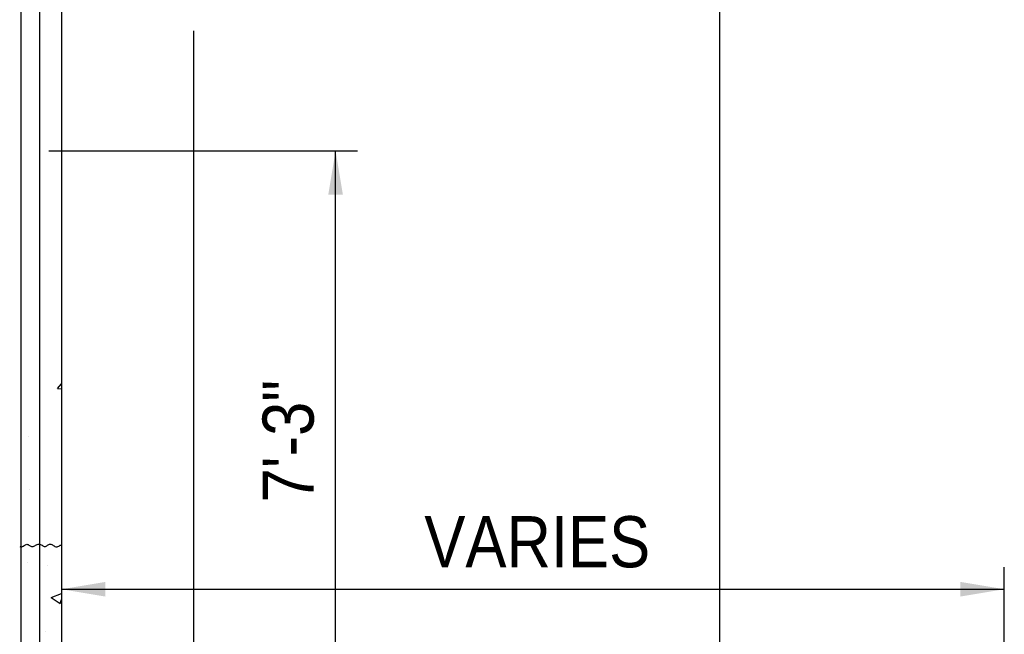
# Model space of a CAD drawing. Extents: x -132 to 3250, y 149 to 2856.
# Tile 39 of 41: x 2772 to 3041, y 2103 to 2271. Entities that reach past the tile are written whole.
import ezdxf

# ---------------------------------------------------------------- set-up
doc = ezdxf.new("R2010")
doc.units = 0
doc.header["$LTSCALE"] = 96
doc.header["$MEASUREMENT"] = 0
doc.layers.get('0').update_dxf_attribs({"color": 2, "linetype": 'CONTINUOUS'})
for name, color, linetype in [('S1', 2, 'CONTINUOUS'), ('S3', 4, 'CONTINUOUS'), ('S5', 1, 'CONTINUOUS'), ('S5R', 1, 'CONTINUOUS'), ('S6', 1, 'CONTINUOUS')]:
    doc.layers.add(name, color=color, linetype=linetype)
doc.styles.add('SX-FRAC', font='SX-FRAC.shx', dxfattribs={"width": 0.9, "height": 1.322835})

# ---------------------------------------------------------------- blocks, each defined once
blk = doc.blocks.new('*X54')
at = {"color": 0}
for p, q in [((1522.59, 1309.89), (1523.68, 1311.2)), ((1522.59, 1309.89), (1523.68, 1309.8)), ((1504.18, 1308.39), (1505.62, 1307.42)), ((1505.62, 1307.41), (1506.12, 1308.89)), ((1504.56, 1303.14), (1504.56, 1303.14)), ((1501.16, 1297.48), (1501.16, 1297.48)), ((1514.64, 1296.73), (1514.64, 1296.73)), ((1478.68, 1295.54), (1479.14, 1296.02)), ((1479.69, 1291.27), (1479.14, 1296.01)), ((1495.7, 1294.24), (1495.7, 1294.24)), ((1478.68, 1291.42), (1479.69, 1291.27)), ((1483.19, 1292.59), (1483.19, 1292.59)), ((1488.21, 1283.37), (1488.21, 1283.37)), ((1500.55, 1280.84), (1500.55, 1280.84)), ((1514.9, 1282.24), (1514.9, 1282.24)), ((1493.66, 1275.42), (1496.07, 1278.29)), ((1496.65, 1275.16), (1496.07, 1278.29)), ((1482.55, 1274.52), (1482.55, 1274.52)), ((1493.66, 1275.42), (1496.65, 1275.16)), ((1498.76, 1276.65), (1498.76, 1276.65)), ((1501.49, 1277.01), (1501.49, 1277.01)), ((1490.97, 1272.84), (1494.47, 1274.18)), ((1490.97, 1272.84), (1493.46, 1271.16)), ((1493.46, 1271.16), (1494.47, 1274.18)), ((1502.49, 1273.31), (1502.49, 1273.31)), ((1407, 1264.57), (1407, 1264.57)), ((1419.52, 1266.22), (1419.52, 1266.22)), ((1499.95, 1264.2), (1499.95, 1264.2)), ((1514.47, 1262.33), (1514.47, 1262.33)), ((1519.91, 1261.45), (1519.91, 1261.45)), ((1424.88, 1260.21), (1424.88, 1260.21)), ((1415.02, 1258.29), (1415.02, 1258.29)), ((1485.31, 1257.32), (1485.31, 1257.32)), ((1488.33, 1257.29), (1488.33, 1257.29)), ((1504.96, 1256.83), (1504.96, 1256.83)), ((1423.05, 1253.73), (1423.05, 1253.73)), ((1520.81, 1252.7), (1523.68, 1253.8)), ((1520.81, 1252.7), (1523.3, 1251.03)), ((1523.3, 1251.03), (1523.68, 1252.15)), ((1425.3, 1248.99), (1425.3, 1248.99)), ((1427, 1247.31), (1427, 1247.31)), ((1428.51, 1243.25), (1432.4, 1247.31)), ((1428.87, 1244.09), (1431.28, 1246.96)), ((1431.86, 1243.83), (1431.28, 1246.96)), ((1432.96, 1242.56), (1432.4, 1247.31)), ((1499.34, 1247.55), (1499.34, 1247.55)), ((1428.51, 1243.25), (1432.96, 1242.56)), ((1428.87, 1244.09), (1431.86, 1243.83)), ((1464.73, 1240.95), (1467.14, 1243.82)), ((1467.72, 1240.69), (1467.15, 1243.82)), ((1473.67, 1244.03), (1473.67, 1244.03)), ((1519.27, 1243.37), (1519.27, 1243.37)), ((1406.95, 1240.58), (1410.45, 1241.93)), ((1406.95, 1240.58), (1409.43, 1238.9)), ((1409.44, 1238.9), (1410.45, 1241.92)), ((1447.7, 1240.28), (1447.7, 1240.28)), ((1464.73, 1240.95), (1467.72, 1240.69)), ((1500.6, 1237.81), (1503.01, 1240.69)), ((1503.59, 1237.55), (1503.01, 1240.68)), ((1504.41, 1239.82), (1504.41, 1239.82)), ((1506.76, 1241.72), (1506.76, 1241.72)), ((1422.44, 1237.08), (1422.44, 1237.08)), ((1475.18, 1237.57), (1475.18, 1237.57)), ((1478.8, 1236.58), (1482.3, 1237.92)), ((1481.29, 1234.9), (1482.31, 1237.92)), ((1481.87, 1234.97), (1485.77, 1239.03)), ((1486.32, 1234.28), (1485.77, 1239.03)), ((1500.6, 1237.81), (1503.59, 1237.55)), ((1415.15, 1234.66), (1415.15, 1234.66)), ((1475.25, 1234.82), (1475.25, 1234.82)), ((1478.8, 1236.58), (1481.29, 1234.9)), ((1481.87, 1234.97), (1486.32, 1234.28)), ((1441.84, 1233.53), (1441.84, 1233.53)), ((1443.73, 1233.43), (1443.73, 1233.43)), ((1468.53, 1232.4), (1468.53, 1232.4)), ((1412.15, 1229.27), (1412.15, 1229.27)), ((1446.09, 1229.81), (1446.09, 1229.81)), ((1495.22, 1231.28), (1495.22, 1231.28)), ((1498.73, 1230.91), (1498.73, 1230.91)), ((1521.91, 1230.15), (1521.91, 1230.15)), ((1425.69, 1227.94), (1425.69, 1227.94)), ((1452.38, 1226.82), (1452.38, 1226.82)), ((1473.06, 1227.39), (1473.06, 1227.39)), ((1416.93, 1224.81), (1416.93, 1224.81)), ((1447.09, 1223.64), (1447.09, 1223.64)), ((1479.07, 1225.69), (1479.07, 1225.69)), ((1505.76, 1224.56), (1505.76, 1224.56)), ((1506.12, 1223.65), (1506.12, 1223.65)), ((1436.79, 1220.45), (1440.29, 1221.8)), ((1439.28, 1218.77), (1440.29, 1221.79)), ((1493.6, 1222), (1493.6, 1222)), ((1421.83, 1220.44), (1421.83, 1220.44)), ((1436.79, 1220.45), (1439.28, 1218.77)), ((1443.09, 1215.35), (1443.09, 1215.35)), ((1462.03, 1217.85), (1462.03, 1217.85)), ((1508.65, 1216.45), (1512.15, 1217.79)), ((1508.65, 1216.45), (1511.14, 1214.77)), ((1511.14, 1214.77), (1512.15, 1217.79)), ((1523.38, 1217.46), (1523.38, 1217.46)), ((1430.57, 1213.71), (1430.57, 1213.71)), ((1498.12, 1214.26), (1498.12, 1214.26)), ((1472.45, 1210.74), (1472.45, 1210.74)), ((1502.35, 1209.99), (1502.35, 1209.99)), ((1431.89, 1208.12), (1431.89, 1208.12)), ((1435.81, 1206.48), (1438.22, 1209.35)), ((1438.8, 1206.22), (1438.22, 1209.35)), ((1435.81, 1206.48), (1438.8, 1206.22)), ((1446.48, 1206.99), (1446.48, 1206.99)), ((1458.58, 1206.99), (1458.58, 1206.99)), ((1471.67, 1203.34), (1474.08, 1206.21)), ((1473.19, 1204.99), (1473.19, 1204.99)), ((1474.66, 1203.08), (1474.08, 1206.21)), ((1485.27, 1205.86), (1485.27, 1205.86)), ((1421.22, 1203.79), (1421.22, 1203.79)), ((1471.67, 1203.34), (1474.66, 1203.08)), ((1480.45, 1202.28), (1480.45, 1202.28)), ((1492.97, 1203.93), (1492.97, 1203.93)), ((1444.03, 1199.98), (1444.03, 1199.98)), ((1466.64, 1200.32), (1470.14, 1201.66)), ((1466.64, 1200.32), (1469.12, 1198.64)), ((1469.13, 1198.64), (1470.14, 1201.66)), ((1448.87, 1198.13), (1448.87, 1198.13)), ((1414.87, 1194.98), (1414.87, 1194.98)), ((1417.42, 1193.99), (1417.42, 1193.99)), ((1429.94, 1195.63), (1429.94, 1195.63)), ((1471.84, 1194.1), (1471.84, 1194.1)), ((1435.14, 1186.27), (1439.03, 1190.33)), ((1439.59, 1185.58), (1439.03, 1190.33)), ((1445.87, 1190.35), (1445.87, 1190.35)), ((1456.01, 1189), (1456.01, 1189)), ((1420.62, 1187.15), (1420.62, 1187.15)), ((1435.14, 1186.27), (1439.58, 1185.58)), ((1424.63, 1184.19), (1428.13, 1185.54)), ((1424.63, 1184.19), (1427.11, 1182.52)), ((1426.85, 1184), (1426.85, 1184)), ((1427.11, 1182.51), (1428.13, 1185.54)), ((1422.15, 1182.57), (1422.15, 1182.57)), ((1406.88, 1172.01), (1409.29, 1174.88)), ((1409.87, 1171.74), (1409.29, 1174.88)), ((1416.78, 1175.91), (1416.78, 1175.91)), ((1406.88, 1172.01), (1409.87, 1171.74))]:
    blk.add_line(p, q, dxfattribs=at)

msp = doc.modelspace()

# ---------------------------------------------------------------- linework, layer by layer
at = {"layer": 'S1', "color": 3}
msp.add_line((2783.29745, 2742.51628), (2783.29745, 1974.51628), dxfattribs=at)
at = {"layer": 'S1', "color": 2}
msp.add_line((2819.43432, 2268.35194), (2819.43432, 2077.69707), dxfattribs=at)
msp.add_lwpolyline([(2771.84393, 2127.19005), (2772.04747, 2127.11915), (2772.24881, 2127.096), (2772.44736, 2127.13084), (2772.64315, 2127.21307), (2772.83636, 2127.3269), (2773.02719, 2127.45652), (2773.21581, 2127.58614), (2773.40241, 2127.69997), (2773.58718, 2127.7822), (2773.77028, 2127.81704), (2773.9521, 2127.79395), (2774.13374, 2127.72348), (2774.31648, 2127.62141), (2774.50161, 2127.50354), (2774.69042, 2127.38568), (2774.88418, 2127.28361), (2775.0842, 2127.21313), (2775.29176, 2127.19005), (2775.50761, 2127.22486), (2775.73046, 2127.30688), (2775.95844, 2127.42012), (2776.18974, 2127.54861), (2776.42251, 2127.67636), (2776.65491, 2127.7874), (2776.8851, 2127.86575), (2777.11125, 2127.89541), (2777.33186, 2127.86578), (2777.54676, 2127.78765), (2777.75615, 2127.67719), (2777.96022, 2127.55057), (2778.15913, 2127.42395), (2778.35308, 2127.31349), (2778.54226, 2127.23536), (2778.72683, 2127.20573), (2778.90725, 2127.23533), (2779.0849, 2127.31324), (2779.26145, 2127.42312), (2779.43856, 2127.54861), (2779.61786, 2127.67336), (2779.80103, 2127.78104), (2779.98972, 2127.85528), (2780.18557, 2127.87974), (2780.38966, 2127.84355), (2780.60074, 2127.75777), (2780.81696, 2127.63892), (2781.0365, 2127.50354), (2781.2575, 2127.36817), (2781.47814, 2127.24932), (2781.69657, 2127.16354), (2781.91095, 2127.12735), (2782.12004, 2127.15148), (2782.3249, 2127.22336), (2782.52718, 2127.32463), (2782.72855, 2127.43693), (2782.93065, 2127.54187), (2783.13514, 2127.6211), (2783.29745, 2127.64846)], dxfattribs=at)
at = {"layer": 'S3', "color": 4}
msp.add_line((2777.29745, 2739.51628), (2777.29745, 1975.28176), dxfattribs=at)
msp.add_lwpolyline([(2729.68939, 1936.54865), (2766.25123, 1936.54865, 0.414213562), (2772.25123, 1942.54865), (2772.25123, 2739.51628)], format="xyb", dxfattribs=at)
at = {"layer": 'S5'}
for p, q in [((2963.40135, 2745.51628), (2963.40135, 1984.42476)), ((3041.29745, 2072.98246), (3041.29745, 2121.51628)), ((2783.29745, 2115.51628), (3041.29745, 2115.51628))]:
    msp.add_line(p, q, dxfattribs=at)
at = {"layer": 'S5', "color": 1}
for points in [[(2795.29745, 2117.51628), (2795.29745, 2113.51628), (2783.29745, 2115.51628)], [(3029.29745, 2117.51628), (3029.29745, 2113.51628), (3041.29745, 2115.51628)]]:
    msp.add_solid(points, dxfattribs=at)
at = {"layer": 'S5R'}
for p, q in [((2779.86555, 2235.51628), (2864.29745, 2235.51628)), ((2858.29745, 1985.61064), (2858.29745, 2235.51628))]:
    msp.add_line(p, q, dxfattribs=at)
msp.add_solid([(2860.29745, 2223.51628), (2856.29745, 2223.51628), (2858.29745, 2235.51628)], dxfattribs=at)

# ---------------------------------------------------------------- block references
at = {"layer": 'S6', "color": 1}
msp.add_blockref('*X54', (1259.61576, 860.56172), dxfattribs=at)

# ---------------------------------------------------------------- texts
at = {"layer": 'S5', "color": 3, "style": 'SX-FRAC', "width": 0.9}
msp.add_text('VARIES', height=14, dxfattribs=at).set_placement((2882.58317, 2121.51628))
at = {"layer": 'S5R', "color": 3, "style": 'SX-FRAC', "width": 0.9}
msp.add_text('7\'-3"', height=14, rotation=90, dxfattribs=at).set_placement((2852.29745, 2139.27775))

doc.saveas('drawing.dxf')
